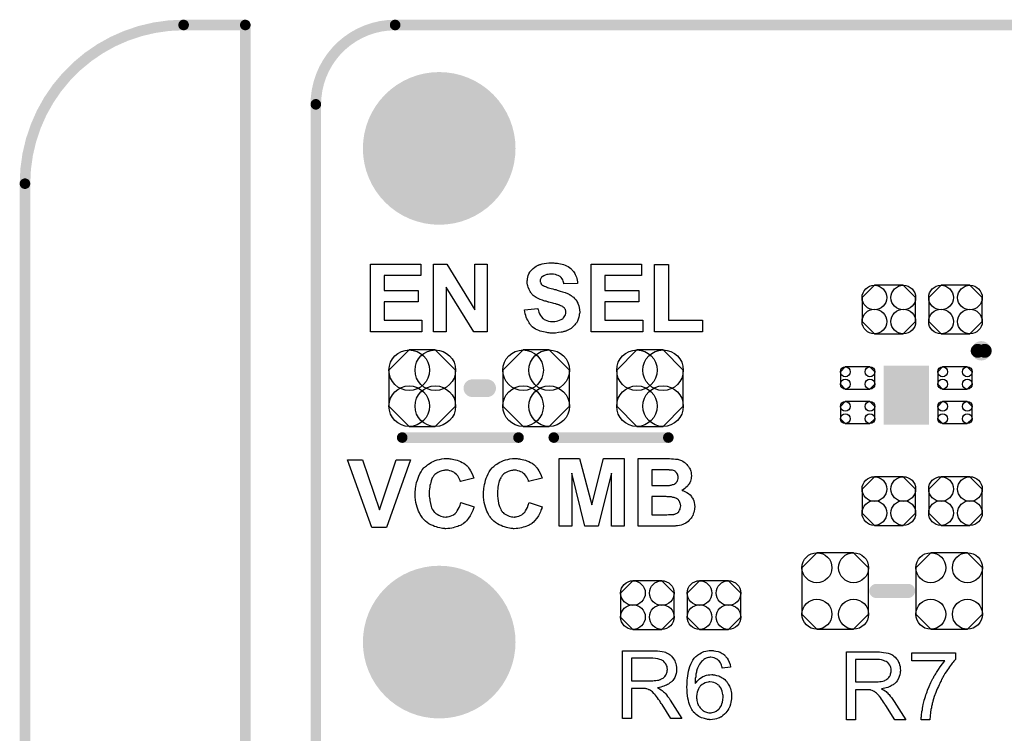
# Model space of a CAD drawing. Extents: x -0.07 to 0.95, y -0.15 to 1.54.
# Tile 9 of 10: x -0.05 to 0.51, y 1.14 to 1.54. Entities that reach past the tile are written whole.
import ezdxf

# ---------------------------------------------------------------- set-up
doc = ezdxf.new("R2010")
doc.units = 0
doc.layers.get('0').update_dxf_attribs({"linetype": 'CONTINUOUS'})
for name, color, linetype in [('gko', 6, 'CONTINUOUS'), ('gto', 2, 'CONTINUOUS'), ('gts', 1, 'CONTINUOUS')]:
    doc.layers.add(name, color=color, linetype=linetype)

# ---------------------------------------------------------------- blocks, each defined once
blk = doc.blocks.new('D34')
at = {"const_width": 0.003}
blk.add_lwpolyline([(-0.0015, 0, 1), (0.0015, 0, 1)], format="xyb", close=True, dxfattribs=at)
blk = doc.blocks.new('D24')
at = {"const_width": 0.005}
blk.add_lwpolyline([(-0.0025, 0, 1), (0.0025, 0, 1)], format="xyb", close=True, dxfattribs=at)
blk = doc.blocks.new('D84')
at = {"const_width": 0.00395}
blk.add_lwpolyline([(-0.001975, 0, 1), (0.001975, 0, 1)], format="xyb", close=True, dxfattribs=at)
blk = doc.blocks.new('D36')
at = {"const_width": 0.004}
blk.add_lwpolyline([(-0.002, 0, 1), (0.002, 0, 1)], format="xyb", close=True, dxfattribs=at)
blk = doc.blocks.new('D62')
at = {"const_width": 0.0433}
blk.add_lwpolyline([(-0.02165, 0, 1), (0.02165, 0, 1)], format="xyb", close=True, dxfattribs=at)
blk = doc.blocks.new('D88')
blk.add_lwpolyline([(-0.0189, 0.0132), (-0.0189, -0.0132), (-0.0104, -0.0217), (0.0104, -0.0217), (0.0189, -0.0132), (0.0189, 0.0132), (0.0104, 0.0217), (-0.0104, 0.0217)], close=True)
for centre in [(-0.0104, 0.0132), (0.0104, 0.0132), (-0.0104, -0.0132), (0.0104, -0.0132)]:
    blk.add_circle(centre, 0.0085)
blk = doc.blocks.new('D89')
blk.add_lwpolyline([(-0.0152, 0.0068), (-0.0152, -0.0068), (-0.0082, -0.0138), (0.0082, -0.0138), (0.0152, -0.0068), (0.0152, 0.0068), (0.0082, 0.0138), (-0.0082, 0.0138)], close=True)
for centre in [(-0.0082, 0.0068), (0.0082, 0.0068), (-0.0082, -0.0068), (0.0082, -0.0068)]:
    blk.add_circle(centre, 0.007)
blk = doc.blocks.new('D90')
blk.add_lwpolyline([(-0.0189, 0.0102), (-0.0189, -0.0102), (-0.0074, -0.0217), (0.0074, -0.0217), (0.0189, -0.0102), (0.0189, 0.0102), (0.0074, 0.0217), (-0.0074, 0.0217)], close=True)
for centre in [(-0.0074, 0.0102), (0.0074, 0.0102), (-0.0074, -0.0102), (0.0074, -0.0102)]:
    blk.add_circle(centre, 0.0115)
blk = doc.blocks.new('D91')
at = {"const_width": 0.0335}
blk.add_lwpolyline([(-0.0128, 0), (0.0128, 0)], dxfattribs=at)
blk = doc.blocks.new('D92')
blk.add_lwpolyline([(-0.007, -0.0063), (0.007, -0.0063), (0.0098, -0.0035), (0.0098, 0.0035), (0.007, 0.0063), (-0.007, 0.0063), (-0.0098, 0.0035), (-0.0098, -0.0035)], close=True)
for centre in [(-0.007, 0.0035), (0.007, 0.0035), (-0.007, -0.0035), (0.007, -0.0035)]:
    blk.add_circle(centre, 0.0028)

msp = doc.modelspace()

# ---------------------------------------------------------------- linework, layer by layer
at = {"layer": 'gko', "color": 6, "const_width": 0.006}
for points in [[(0.04, 1.54, 0.414214), (-0.05, 1.45)], [(0.16, 1.54, 0.414214), (0.115, 1.495)]]:
    msp.add_lwpolyline(points, format="xyb", dxfattribs=at)
for points in [[(0.04, 1.54), (0.04, 1.54)], [(0.04, 1.54), (0.04, 1.54)], [(0.04, 1.54), (0.075, 1.54)], [(0.075, 0.9764), (0.075, 1.54)], [(0.16, 1.54), (0.16, 1.54)], [(0.16, 1.54), (0.16, 1.54)], [(0.16, 1.54), (0.74, 1.54)], [(0.115, 1), (0.115, 1.495)], [(-0.05, -0.15), (-0.05, 1.45)]]:
    msp.add_lwpolyline(points, dxfattribs=at)
at = {"layer": 'gto', "color": 2}
for points in [[(0.1745, 1.3979), (0.1538, 1.3979), (0.1538, 1.3894), (0.173, 1.3894), (0.173, 1.3829), (0.1538, 1.3829), (0.1538, 1.3725), (0.1752, 1.3725), (0.1752, 1.366), (0.146, 1.366), (0.146, 1.4044), (0.1745, 1.4044), (0.1745, 1.3979)], [(0.2123, 1.366), (0.2046, 1.366), (0.189, 1.3913), (0.189, 1.366), (0.1818, 1.366), (0.1818, 1.4044), (0.1893, 1.4044), (0.2052, 1.3785), (0.2052, 1.4044), (0.2123, 1.4044), (0.2123, 1.366)], [(0.25, 1.4051), (0.2506, 1.405), (0.2513, 1.405), (0.2521, 1.4049), (0.2529, 1.4047), (0.2547, 1.4044), (0.2556, 1.4041), (0.2564, 1.4038), (0.2573, 1.4034), (0.2582, 1.403), (0.2589, 1.4025), (0.2597, 1.4019), (0.2597, 1.4019), (0.2598, 1.4017), (0.26, 1.4016), (0.2602, 1.4014), (0.2605, 1.401), (0.2608, 1.4006), (0.2612, 1.4002), (0.2616, 1.3997), (0.2619, 1.3991), (0.2622, 1.3985), (0.2625, 1.3977), (0.2628, 1.397), (0.2631, 1.3962), (0.2633, 1.3953), (0.2635, 1.3944), (0.2635, 1.3934), (0.2558, 1.3931), (0.2558, 1.3932), (0.2558, 1.3933), (0.2557, 1.3936), (0.2556, 1.3941), (0.2553, 1.3947), (0.2551, 1.3955), (0.2547, 1.3961), (0.2542, 1.3968), (0.2536, 1.3974), (0.2536, 1.3974), (0.2533, 1.3976), (0.2529, 1.3978), (0.2524, 1.398), (0.2517, 1.3982), (0.2509, 1.3985), (0.2499, 1.3986), (0.2487, 1.3987), (0.2482, 1.3987), (0.2476, 1.3986), (0.2468, 1.3985), (0.246, 1.3984), (0.2451, 1.3981), (0.2443, 1.3977), (0.2435, 1.3972), (0.2435, 1.3972), (0.2433, 1.3971), (0.2431, 1.3969), (0.2429, 1.3966), (0.2427, 1.3963), (0.2425, 1.3959), (0.2423, 1.3954), (0.2423, 1.3949), (0.2423, 1.3948), (0.2423, 1.3946), (0.2423, 1.3944), (0.2425, 1.3941), (0.2426, 1.3937), (0.2427, 1.3933), (0.243, 1.3929), (0.2434, 1.3925), (0.2435, 1.3925), (0.2437, 1.3923), (0.2439, 1.3922), (0.2442, 1.3921), (0.2445, 1.3919), (0.2448, 1.3918), (0.2453, 1.3916), (0.2458, 1.3914), (0.2464, 1.3911), (0.247, 1.3909), (0.2478, 1.3907), (0.2486, 1.3905), (0.2495, 1.3903), (0.2505, 1.39), (0.2506, 1.39), (0.2508, 1.3899), (0.2511, 1.3899), (0.2515, 1.3898), (0.2519, 1.3896), (0.2524, 1.3895), (0.2531, 1.3893), (0.2537, 1.3891), (0.255, 1.3887), (0.2564, 1.3883), (0.2577, 1.3878), (0.2583, 1.3875), (0.2588, 1.3872), (0.2589, 1.3872), (0.2589, 1.3871), (0.2593, 1.3869), (0.2598, 1.3866), (0.2604, 1.3861), (0.2611, 1.3856), (0.2618, 1.3849), (0.2625, 1.3841), (0.2631, 1.3833), (0.2632, 1.3831), (0.2633, 1.3828), (0.2636, 1.3823), (0.2639, 1.3816), (0.2642, 1.3807), (0.2644, 1.3797), (0.2646, 1.3785), (0.2647, 1.3772), (0.2647, 1.3771), (0.2647, 1.377), (0.2647, 1.3768), (0.2647, 1.3766), (0.2646, 1.3763), (0.2645, 1.3759), (0.2644, 1.3752), (0.2642, 1.3742), (0.2639, 1.3731), (0.2634, 1.3721), (0.2628, 1.3709), (0.2628, 1.3709), (0.2627, 1.3708), (0.2624, 1.3705), (0.262, 1.3699), (0.2614, 1.3693), (0.2607, 1.3686), (0.2598, 1.3679), (0.2588, 1.3673), (0.2576, 1.3667), (0.2575, 1.3667), (0.2574, 1.3666), (0.2572, 1.3666), (0.2569, 1.3664), (0.2566, 1.3663), (0.2562, 1.3662), (0.2558, 1.3661), (0.2553, 1.366), (0.2547, 1.3658), (0.2541, 1.3657), (0.2526, 1.3655), (0.251, 1.3653), (0.2492, 1.3653), (0.2485, 1.3653), (0.248, 1.3653), (0.2474, 1.3654), (0.2467, 1.3654), (0.246, 1.3656), (0.2451, 1.3657), (0.2433, 1.3661), (0.2423, 1.3664), (0.2415, 1.3667), (0.2405, 1.3671), (0.2396, 1.3675), (0.2388, 1.368), (0.238, 1.3686), (0.238, 1.3687), (0.2379, 1.3688), (0.2376, 1.3689), (0.2374, 1.3692), (0.2371, 1.3696), (0.2367, 1.3701), (0.2364, 1.3706), (0.236, 1.3711), (0.2356, 1.3718), (0.2352, 1.3725), (0.2348, 1.3733), (0.2344, 1.3742), (0.2341, 1.3752), (0.2338, 1.3762), (0.2336, 1.3773), (0.2334, 1.3785), (0.241, 1.3792), (0.241, 1.3792), (0.241, 1.379), (0.241, 1.3788), (0.2411, 1.3786), (0.2413, 1.3779), (0.2416, 1.3771), (0.2419, 1.3762), (0.2424, 1.3752), (0.243, 1.3744), (0.2437, 1.3736), (0.2438, 1.3735), (0.2441, 1.3733), (0.2445, 1.373), (0.2452, 1.3727), (0.246, 1.3724), (0.247, 1.3721), (0.2481, 1.3719), (0.2493, 1.3718), (0.25, 1.3718), (0.2506, 1.3719), (0.2515, 1.3721), (0.2523, 1.3722), (0.2533, 1.3725), (0.2542, 1.3729), (0.2549, 1.3734), (0.2551, 1.3734), (0.2553, 1.3737), (0.2556, 1.374), (0.2559, 1.3744), (0.2563, 1.375), (0.2566, 1.3757), (0.2568, 1.3763), (0.2569, 1.3771), (0.2569, 1.3772), (0.2569, 1.3773), (0.2568, 1.3776), (0.2568, 1.3779), (0.2567, 1.3783), (0.2566, 1.3787), (0.2563, 1.379), (0.2561, 1.3794), (0.256, 1.3795), (0.2559, 1.3796), (0.2557, 1.3798), (0.2554, 1.38), (0.2551, 1.3803), (0.2546, 1.3805), (0.254, 1.3808), (0.2533, 1.3811), (0.2532, 1.3811), (0.253, 1.3812), (0.2526, 1.3813), (0.2523, 1.3814), (0.252, 1.3815), (0.2516, 1.3816), (0.2512, 1.3818), (0.2507, 1.3819), (0.2501, 1.382), (0.2495, 1.3822), (0.2487, 1.3824), (0.248, 1.3826), (0.2471, 1.3828), (0.247, 1.3828), (0.2468, 1.3829), (0.2465, 1.383), (0.2461, 1.3831), (0.2456, 1.3833), (0.245, 1.3834), (0.2443, 1.3836), (0.2436, 1.3839), (0.2422, 1.3844), (0.2408, 1.3851), (0.2401, 1.3854), (0.2395, 1.3858), (0.2389, 1.3862), (0.2384, 1.3866), (0.2383, 1.3866), (0.2382, 1.3868), (0.238, 1.3869), (0.2378, 1.3871), (0.2375, 1.3875), (0.2372, 1.3879), (0.2369, 1.3883), (0.2366, 1.3888), (0.236, 1.3899), (0.2354, 1.3913), (0.2352, 1.392), (0.235, 1.3927), (0.2349, 1.3935), (0.2349, 1.3944), (0.2349, 1.3944), (0.2349, 1.3945), (0.2349, 1.3946), (0.2349, 1.3949), (0.235, 1.3954), (0.2351, 1.3961), (0.2352, 1.397), (0.2355, 1.3979), (0.2359, 1.3989), (0.2365, 1.3999), (0.2365, 1.3999), (0.2365, 1.4), (0.2368, 1.4003), (0.2371, 1.4007), (0.2377, 1.4013), (0.2384, 1.4019), (0.2392, 1.4026), (0.2401, 1.4032), (0.2412, 1.4037), (0.2413, 1.4037), (0.2414, 1.4038), (0.2416, 1.4039), (0.2418, 1.404), (0.2421, 1.4041), (0.2425, 1.4042), (0.2429, 1.4043), (0.2434, 1.4045), (0.2445, 1.4047), (0.2458, 1.4049), (0.2472, 1.4051), (0.2488, 1.4051), (0.2495, 1.4051), (0.25, 1.4051)], [(0.2997, 1.3979), (0.279, 1.3979), (0.279, 1.3894), (0.2983, 1.3894), (0.2983, 1.3829), (0.279, 1.3829), (0.279, 1.3725), (0.3005, 1.3725), (0.3005, 1.366), (0.2713, 1.366), (0.2713, 1.4044), (0.2997, 1.4044), (0.2997, 1.3979)], [(0.315, 1.3725), (0.3343, 1.3725), (0.3343, 1.366), (0.3072, 1.366), (0.3072, 1.4041), (0.315, 1.4041), (0.315, 1.3725)], [(0.1551, 1.255), (0.1468, 1.255), (0.133, 1.2934), (0.1414, 1.2934), (0.1511, 1.265), (0.1605, 1.2934), (0.1688, 1.2934), (0.1551, 1.255)], [(0.1904, 1.2941), (0.1911, 1.294), (0.1917, 1.2939), (0.1925, 1.2938), (0.1933, 1.2936), (0.1942, 1.2934), (0.1952, 1.2931), (0.1961, 1.2928), (0.1971, 1.2924), (0.198, 1.2919), (0.1989, 1.2914), (0.1999, 1.2907), (0.2007, 1.29), (0.2008, 1.29), (0.2008, 1.2899), (0.201, 1.2897), (0.2012, 1.2895), (0.2014, 1.2892), (0.2016, 1.2889), (0.2022, 1.2881), (0.2028, 1.2871), (0.2035, 1.2859), (0.2041, 1.2845), (0.2046, 1.2829), (0.197, 1.2811), (0.197, 1.2811), (0.1969, 1.2812), (0.1969, 1.2814), (0.1968, 1.2816), (0.1967, 1.2821), (0.1964, 1.2828), (0.196, 1.2835), (0.1955, 1.2843), (0.1948, 1.2851), (0.1941, 1.2857), (0.194, 1.2858), (0.1937, 1.286), (0.1933, 1.2863), (0.1927, 1.2866), (0.1919, 1.287), (0.191, 1.2872), (0.19, 1.2875), (0.1889, 1.2875), (0.1885, 1.2875), (0.1882, 1.2875), (0.1878, 1.2874), (0.1874, 1.2874), (0.1864, 1.2871), (0.1853, 1.2867), (0.1842, 1.2862), (0.1836, 1.2859), (0.183, 1.2855), (0.1825, 1.285), (0.182, 1.2844), (0.182, 1.2844), (0.1818, 1.2842), (0.1817, 1.2841), (0.1816, 1.2838), (0.1813, 1.2835), (0.1811, 1.2831), (0.1809, 1.2826), (0.1807, 1.282), (0.1804, 1.2814), (0.1802, 1.2806), (0.18, 1.2798), (0.1797, 1.2789), (0.1796, 1.2779), (0.1795, 1.2769), (0.1794, 1.2757), (0.1793, 1.2744), (0.1793, 1.2744), (0.1793, 1.2741), (0.1793, 1.2737), (0.1794, 1.2733), (0.1794, 1.2726), (0.1795, 1.2719), (0.1796, 1.2712), (0.1797, 1.2704), (0.18, 1.2687), (0.1805, 1.2669), (0.1807, 1.2661), (0.1811, 1.2653), (0.1815, 1.2646), (0.182, 1.264), (0.182, 1.2639), (0.1821, 1.2639), (0.1822, 1.2637), (0.1825, 1.2635), (0.183, 1.263), (0.1838, 1.2625), (0.1847, 1.2619), (0.1859, 1.2614), (0.1872, 1.261), (0.1879, 1.261), (0.1887, 1.2609), (0.189, 1.2609), (0.1892, 1.261), (0.1898, 1.261), (0.1906, 1.2612), (0.1913, 1.2614), (0.1922, 1.2618), (0.1931, 1.2622), (0.194, 1.2629), (0.1941, 1.263), (0.1944, 1.2633), (0.1948, 1.2637), (0.1952, 1.2644), (0.1958, 1.2653), (0.1963, 1.2663), (0.1968, 1.2676), (0.1972, 1.2691), (0.2048, 1.2668), (0.2048, 1.2667), (0.2047, 1.2665), (0.2046, 1.2662), (0.2044, 1.2657), (0.2042, 1.2652), (0.204, 1.2646), (0.2037, 1.2639), (0.2034, 1.2632), (0.2026, 1.2617), (0.2016, 1.2602), (0.2004, 1.2587), (0.1997, 1.258), (0.199, 1.2574), (0.1989, 1.2573), (0.1988, 1.2573), (0.1986, 1.2571), (0.1983, 1.2569), (0.1979, 1.2567), (0.1974, 1.2564), (0.1968, 1.2562), (0.1962, 1.2559), (0.1955, 1.2556), (0.1947, 1.2553), (0.1939, 1.2551), (0.193, 1.2548), (0.1921, 1.2546), (0.191, 1.2544), (0.1899, 1.2544), (0.1888, 1.2543), (0.1884, 1.2543), (0.1881, 1.2544), (0.1875, 1.2544), (0.1869, 1.2545), (0.1861, 1.2546), (0.1853, 1.2548), (0.1843, 1.255), (0.1834, 1.2553), (0.1824, 1.2556), (0.1813, 1.2561), (0.1803, 1.2566), (0.1792, 1.2571), (0.1782, 1.2578), (0.1772, 1.2586), (0.1762, 1.2596), (0.1762, 1.2596), (0.176, 1.2598), (0.1758, 1.2601), (0.1755, 1.2605), (0.1751, 1.261), (0.1747, 1.2617), (0.1742, 1.2624), (0.1738, 1.2633), (0.1733, 1.2643), (0.1729, 1.2653), (0.1725, 1.2665), (0.1721, 1.2678), (0.1718, 1.2692), (0.1716, 1.2707), (0.1714, 1.2722), (0.1714, 1.2739), (0.1714, 1.2739), (0.1714, 1.274), (0.1714, 1.2743), (0.1714, 1.2748), (0.1714, 1.2755), (0.1715, 1.2763), (0.1716, 1.2772), (0.1717, 1.2782), (0.172, 1.2794), (0.1722, 1.2805), (0.1726, 1.2818), (0.173, 1.283), (0.1735, 1.2842), (0.174, 1.2855), (0.1747, 1.2866), (0.1754, 1.2877), (0.1763, 1.2888), (0.1763, 1.2889), (0.1765, 1.289), (0.1768, 1.2893), (0.1772, 1.2896), (0.1777, 1.29), (0.1783, 1.2905), (0.179, 1.291), (0.1798, 1.2915), (0.1807, 1.292), (0.1816, 1.2925), (0.1827, 1.2929), (0.1838, 1.2933), (0.1851, 1.2936), (0.1864, 1.2939), (0.1878, 1.2941), (0.1893, 1.2941), (0.1899, 1.2941), (0.1904, 1.2941)], [(0.2292, 1.2941), (0.2298, 1.294), (0.2305, 1.2939), (0.2312, 1.2938), (0.2321, 1.2936), (0.233, 1.2934), (0.2339, 1.2931), (0.2348, 1.2928), (0.2358, 1.2924), (0.2368, 1.2919), (0.2377, 1.2914), (0.2386, 1.2907), (0.2394, 1.29), (0.2395, 1.29), (0.2396, 1.2899), (0.2397, 1.2897), (0.2399, 1.2895), (0.2401, 1.2892), (0.2403, 1.2889), (0.2409, 1.2881), (0.2416, 1.2871), (0.2422, 1.2859), (0.2428, 1.2845), (0.2434, 1.2829), (0.2357, 1.2811), (0.2357, 1.2811), (0.2357, 1.2812), (0.2357, 1.2814), (0.2356, 1.2816), (0.2354, 1.2821), (0.2351, 1.2828), (0.2347, 1.2835), (0.2342, 1.2843), (0.2336, 1.2851), (0.2328, 1.2857), (0.2327, 1.2858), (0.2325, 1.286), (0.232, 1.2863), (0.2314, 1.2866), (0.2306, 1.287), (0.2297, 1.2872), (0.2287, 1.2875), (0.2276, 1.2875), (0.2272, 1.2875), (0.2269, 1.2875), (0.2266, 1.2874), (0.2261, 1.2874), (0.2252, 1.2871), (0.2241, 1.2867), (0.2229, 1.2862), (0.2223, 1.2859), (0.2217, 1.2855), (0.2212, 1.285), (0.2207, 1.2844), (0.2207, 1.2844), (0.2206, 1.2842), (0.2205, 1.2841), (0.2203, 1.2838), (0.2201, 1.2835), (0.2199, 1.2831), (0.2196, 1.2826), (0.2194, 1.282), (0.2191, 1.2814), (0.2189, 1.2806), (0.2187, 1.2798), (0.2185, 1.2789), (0.2183, 1.2779), (0.2182, 1.2769), (0.2181, 1.2757), (0.2181, 1.2744), (0.2181, 1.2744), (0.2181, 1.2741), (0.2181, 1.2737), (0.2181, 1.2733), (0.2181, 1.2726), (0.2182, 1.2719), (0.2183, 1.2712), (0.2184, 1.2704), (0.2187, 1.2687), (0.2192, 1.2669), (0.2195, 1.2661), (0.2199, 1.2653), (0.2202, 1.2646), (0.2207, 1.264), (0.2207, 1.2639), (0.2208, 1.2639), (0.221, 1.2637), (0.2212, 1.2635), (0.2217, 1.263), (0.2225, 1.2625), (0.2235, 1.2619), (0.2246, 1.2614), (0.226, 1.261), (0.2267, 1.261), (0.2275, 1.2609), (0.2277, 1.2609), (0.228, 1.261), (0.2286, 1.261), (0.2293, 1.2612), (0.2301, 1.2614), (0.231, 1.2618), (0.2318, 1.2622), (0.2327, 1.2629), (0.2328, 1.263), (0.2331, 1.2633), (0.2335, 1.2637), (0.234, 1.2644), (0.2345, 1.2653), (0.235, 1.2663), (0.2355, 1.2676), (0.236, 1.2691), (0.2435, 1.2668), (0.2435, 1.2667), (0.2434, 1.2665), (0.2433, 1.2662), (0.2432, 1.2657), (0.2429, 1.2652), (0.2427, 1.2646), (0.2424, 1.2639), (0.2421, 1.2632), (0.2413, 1.2617), (0.2403, 1.2602), (0.2391, 1.2587), (0.2385, 1.258), (0.2377, 1.2574), (0.2377, 1.2573), (0.2376, 1.2573), (0.2373, 1.2571), (0.237, 1.2569), (0.2366, 1.2567), (0.2361, 1.2564), (0.2356, 1.2562), (0.235, 1.2559), (0.2342, 1.2556), (0.2335, 1.2553), (0.2326, 1.2551), (0.2317, 1.2548), (0.2308, 1.2546), (0.2297, 1.2544), (0.2287, 1.2544), (0.2275, 1.2543), (0.2272, 1.2543), (0.2268, 1.2544), (0.2262, 1.2544), (0.2256, 1.2545), (0.2249, 1.2546), (0.224, 1.2548), (0.2231, 1.255), (0.2221, 1.2553), (0.2211, 1.2556), (0.2201, 1.2561), (0.219, 1.2566), (0.218, 1.2571), (0.2169, 1.2578), (0.2159, 1.2586), (0.215, 1.2596), (0.2149, 1.2596), (0.2148, 1.2598), (0.2145, 1.2601), (0.2142, 1.2605), (0.2139, 1.261), (0.2134, 1.2617), (0.213, 1.2624), (0.2125, 1.2633), (0.2121, 1.2643), (0.2116, 1.2653), (0.2112, 1.2665), (0.2109, 1.2678), (0.2105, 1.2692), (0.2103, 1.2707), (0.2101, 1.2722), (0.2101, 1.2739), (0.2101, 1.2739), (0.2101, 1.274), (0.2101, 1.2743), (0.2101, 1.2748), (0.2101, 1.2755), (0.2103, 1.2763), (0.2104, 1.2772), (0.2105, 1.2782), (0.2107, 1.2794), (0.211, 1.2805), (0.2113, 1.2818), (0.2117, 1.283), (0.2122, 1.2842), (0.2128, 1.2855), (0.2134, 1.2866), (0.2141, 1.2877), (0.215, 1.2888), (0.2151, 1.2889), (0.2153, 1.289), (0.2155, 1.2893), (0.2159, 1.2896), (0.2164, 1.29), (0.217, 1.2905), (0.2177, 1.291), (0.2185, 1.2915), (0.2194, 1.292), (0.2204, 1.2925), (0.2215, 1.2929), (0.2226, 1.2933), (0.2239, 1.2936), (0.2251, 1.2939), (0.2266, 1.2941), (0.228, 1.2941), (0.2287, 1.2941), (0.2292, 1.2941)], [(0.29, 1.2557), (0.2828, 1.2557), (0.2827, 1.2859), (0.2752, 1.2557), (0.2677, 1.2557), (0.2602, 1.2859), (0.2602, 1.2557), (0.253, 1.2557), (0.253, 1.2941), (0.2646, 1.2941), (0.2715, 1.2679), (0.2783, 1.2941), (0.29, 1.2941), (0.29, 1.2557)], [(0.3157, 1.2941), (0.3168, 1.294), (0.3179, 1.294), (0.319, 1.2938), (0.3199, 1.2937), (0.32, 1.2937), (0.3203, 1.2937), (0.3207, 1.2936), (0.3213, 1.2934), (0.3219, 1.2932), (0.3225, 1.2929), (0.3233, 1.2926), (0.3239, 1.2921), (0.324, 1.2921), (0.3242, 1.2919), (0.3245, 1.2916), (0.325, 1.2913), (0.3254, 1.2908), (0.3259, 1.2902), (0.3264, 1.2896), (0.3269, 1.2889), (0.3269, 1.2888), (0.327, 1.2886), (0.3273, 1.2881), (0.3275, 1.2876), (0.3277, 1.2869), (0.3279, 1.2862), (0.328, 1.2853), (0.3281, 1.2844), (0.3281, 1.2844), (0.3281, 1.2843), (0.3281, 1.284), (0.328, 1.2835), (0.3279, 1.2828), (0.3277, 1.282), (0.3275, 1.2812), (0.3271, 1.2804), (0.3266, 1.2795), (0.3265, 1.2794), (0.3263, 1.2791), (0.326, 1.2787), (0.3256, 1.2782), (0.325, 1.2777), (0.3244, 1.2771), (0.3236, 1.2766), (0.3227, 1.2761), (0.3228, 1.2761), (0.3229, 1.276), (0.323, 1.276), (0.3233, 1.2759), (0.3239, 1.2756), (0.3247, 1.2753), (0.3255, 1.2748), (0.3265, 1.2742), (0.3273, 1.2735), (0.3281, 1.2726), (0.3281, 1.2725), (0.3284, 1.2721), (0.3287, 1.2716), (0.329, 1.271), (0.3294, 1.2701), (0.3297, 1.2692), (0.3299, 1.268), (0.33, 1.2668), (0.33, 1.2668), (0.33, 1.2667), (0.33, 1.2664), (0.3299, 1.2659), (0.3298, 1.2652), (0.3297, 1.2644), (0.3295, 1.2635), (0.3291, 1.2627), (0.3288, 1.2617), (0.3287, 1.2616), (0.3285, 1.2613), (0.3283, 1.2609), (0.3279, 1.2603), (0.3274, 1.2597), (0.3268, 1.2591), (0.3262, 1.2584), (0.3254, 1.2578), (0.3253, 1.2577), (0.325, 1.2576), (0.3246, 1.2573), (0.324, 1.257), (0.3232, 1.2567), (0.3223, 1.2564), (0.3213, 1.2561), (0.3202, 1.2559), (0.32, 1.2559), (0.3198, 1.2559), (0.3192, 1.2559), (0.3188, 1.2558), (0.3178, 1.2558), (0.3171, 1.2558), (0.3154, 1.2558), (0.3145, 1.2557), (0.2978, 1.2557), (0.2978, 1.2941), (0.3147, 1.2941), (0.3157, 1.2941)], [(0.3133, 1.2877), (0.3056, 1.2877), (0.3056, 1.2789), (0.3131, 1.2789), (0.314, 1.2789), (0.3157, 1.2789), (0.316, 1.279), (0.3164, 1.279), (0.3166, 1.279), (0.3169, 1.2791), (0.3174, 1.2793), (0.3179, 1.2794), (0.3184, 1.2796), (0.3189, 1.2799), (0.3194, 1.2803), (0.3194, 1.2804), (0.3195, 1.2805), (0.3198, 1.2808), (0.32, 1.2811), (0.3202, 1.2816), (0.3204, 1.2821), (0.3205, 1.2827), (0.3205, 1.2834), (0.3205, 1.2834), (0.3205, 1.2836), (0.3205, 1.284), (0.3204, 1.2844), (0.3203, 1.2849), (0.3201, 1.2853), (0.3199, 1.2858), (0.3195, 1.2862), (0.3195, 1.2863), (0.3194, 1.2864), (0.3191, 1.2866), (0.3188, 1.2869), (0.3184, 1.2871), (0.3179, 1.2873), (0.3173, 1.2875), (0.3166, 1.2876), (0.3165, 1.2876), (0.3163, 1.2876), (0.3157, 1.2876), (0.3154, 1.2877), (0.3139, 1.2877), (0.3133, 1.2877)], [(0.3137, 1.2725), (0.3056, 1.2725), (0.3056, 1.2622), (0.3142, 1.2622), (0.315, 1.2623), (0.3159, 1.2623), (0.3168, 1.2623), (0.3175, 1.2624), (0.3178, 1.2624), (0.318, 1.2624), (0.3181, 1.2624), (0.3183, 1.2625), (0.3187, 1.2626), (0.319, 1.2627), (0.3195, 1.2629), (0.32, 1.2632), (0.3204, 1.2635), (0.3209, 1.2639), (0.3209, 1.264), (0.321, 1.2642), (0.3212, 1.2644), (0.3214, 1.2648), (0.3217, 1.2653), (0.3218, 1.2658), (0.3219, 1.2665), (0.322, 1.2672), (0.322, 1.2673), (0.322, 1.2675), (0.3219, 1.2678), (0.3219, 1.2682), (0.3218, 1.2687), (0.3216, 1.2692), (0.3214, 1.2697), (0.3211, 1.2702), (0.321, 1.2702), (0.3209, 1.2704), (0.3208, 1.2706), (0.3205, 1.2708), (0.3202, 1.2711), (0.3197, 1.2714), (0.3192, 1.2717), (0.3187, 1.2719), (0.3186, 1.2719), (0.3183, 1.272), (0.3179, 1.2721), (0.3176, 1.2721), (0.3172, 1.2722), (0.3168, 1.2723), (0.3163, 1.2723), (0.3158, 1.2724), (0.3151, 1.2724), (0.3144, 1.2724), (0.3137, 1.2725)], [(0.3073, 1.185), (0.3078, 1.185), (0.3089, 1.185), (0.3101, 1.1848), (0.3115, 1.1846), (0.3127, 1.1844), (0.3133, 1.1842), (0.3138, 1.184), (0.3139, 1.184), (0.3139, 1.184), (0.3143, 1.1838), (0.3148, 1.1836), (0.3154, 1.1832), (0.316, 1.1827), (0.3167, 1.182), (0.3174, 1.1812), (0.3181, 1.1804), (0.3181, 1.1803), (0.3181, 1.1802), (0.3184, 1.1799), (0.3186, 1.1794), (0.3189, 1.1786), (0.3192, 1.1778), (0.3195, 1.1768), (0.3196, 1.1757), (0.3197, 1.1746), (0.3197, 1.1745), (0.3197, 1.1744), (0.3197, 1.1742), (0.3196, 1.1739), (0.3196, 1.1735), (0.3196, 1.1731), (0.3194, 1.1722), (0.319, 1.1711), (0.3186, 1.1699), (0.3179, 1.1688), (0.3175, 1.1682), (0.317, 1.1676), (0.317, 1.1676), (0.3169, 1.1675), (0.3167, 1.1674), (0.3165, 1.1672), (0.3162, 1.167), (0.3159, 1.1668), (0.3155, 1.1665), (0.315, 1.1661), (0.3145, 1.1659), (0.3139, 1.1656), (0.3132, 1.1653), (0.3125, 1.165), (0.3116, 1.1648), (0.3108, 1.1645), (0.3099, 1.1643), (0.3089, 1.1641), (0.309, 1.1641), (0.3092, 1.164), (0.3095, 1.1638), (0.31, 1.1635), (0.311, 1.1629), (0.3115, 1.1625), (0.3119, 1.1622), (0.312, 1.1621), (0.3123, 1.1618), (0.3128, 1.1614), (0.3133, 1.1608), (0.3139, 1.16), (0.3146, 1.1592), (0.3154, 1.1582), (0.3161, 1.1571), (0.3227, 1.1467), (0.3164, 1.1467), (0.3114, 1.1547), (0.3114, 1.1547), (0.3113, 1.1548), (0.3111, 1.155), (0.311, 1.1552), (0.3106, 1.1558), (0.3101, 1.1566), (0.3095, 1.1574), (0.3089, 1.1583), (0.3083, 1.1592), (0.3077, 1.1599), (0.3076, 1.16), (0.3075, 1.1602), (0.3072, 1.1605), (0.3068, 1.1609), (0.306, 1.1618), (0.3055, 1.1622), (0.3051, 1.1625), (0.305, 1.1625), (0.3049, 1.1626), (0.3047, 1.1627), (0.3044, 1.1629), (0.304, 1.163), (0.3037, 1.1632), (0.3028, 1.1635), (0.3027, 1.1635), (0.3026, 1.1635), (0.3024, 1.1635), (0.3021, 1.1636), (0.3017, 1.1636), (0.3013, 1.1636), (0.3007, 1.1637), (0.2941, 1.1637), (0.2941, 1.1467), (0.289, 1.1467), (0.289, 1.1851), (0.3068, 1.1851), (0.3073, 1.185)], [(0.3401, 1.1852), (0.3405, 1.1852), (0.3409, 1.1851), (0.342, 1.1849), (0.3432, 1.1846), (0.3444, 1.1842), (0.3456, 1.1835), (0.3462, 1.1831), (0.3468, 1.1827), (0.3468, 1.1826), (0.3469, 1.1826), (0.3471, 1.1824), (0.3472, 1.1822), (0.3475, 1.182), (0.3477, 1.1816), (0.3483, 1.1809), (0.3489, 1.1799), (0.3495, 1.1786), (0.35, 1.1772), (0.3503, 1.1757), (0.3456, 1.1753), (0.3456, 1.1754), (0.3456, 1.1754), (0.3455, 1.1757), (0.3453, 1.1762), (0.3451, 1.1769), (0.3449, 1.1775), (0.3446, 1.1782), (0.3442, 1.1788), (0.3438, 1.1793), (0.3437, 1.1794), (0.3434, 1.1796), (0.3431, 1.18), (0.3425, 1.1804), (0.3418, 1.1807), (0.341, 1.181), (0.3401, 1.1812), (0.3391, 1.1814), (0.3387, 1.1814), (0.3382, 1.1813), (0.3377, 1.1812), (0.3371, 1.181), (0.3364, 1.1808), (0.3357, 1.1805), (0.3351, 1.1801), (0.335, 1.18), (0.3347, 1.1798), (0.3343, 1.1794), (0.3338, 1.1789), (0.3332, 1.1782), (0.3326, 1.1774), (0.3321, 1.1764), (0.3315, 1.1753), (0.3315, 1.1752), (0.3315, 1.1751), (0.3314, 1.175), (0.3313, 1.1747), (0.3312, 1.1744), (0.3311, 1.174), (0.331, 1.1736), (0.3309, 1.173), (0.3307, 1.1724), (0.3306, 1.1718), (0.3305, 1.171), (0.3305, 1.1703), (0.3303, 1.1694), (0.3303, 1.1685), (0.3302, 1.1675), (0.3302, 1.1665), (0.3303, 1.1665), (0.3305, 1.1669), (0.3309, 1.1673), (0.3314, 1.1679), (0.332, 1.1685), (0.3327, 1.1691), (0.3335, 1.1698), (0.3343, 1.1703), (0.3344, 1.1703), (0.3345, 1.1704), (0.3348, 1.1705), (0.3353, 1.1707), (0.336, 1.171), (0.3367, 1.1712), (0.3376, 1.1714), (0.3386, 1.1715), (0.3396, 1.1716), (0.34, 1.1716), (0.3403, 1.1715), (0.3408, 1.1715), (0.3412, 1.1714), (0.3418, 1.1713), (0.3423, 1.1711), (0.3436, 1.1708), (0.3443, 1.1705), (0.3449, 1.1701), (0.3456, 1.1697), (0.3463, 1.1693), (0.347, 1.1687), (0.3476, 1.1681), (0.3477, 1.168), (0.3478, 1.1679), (0.3479, 1.1678), (0.3481, 1.1675), (0.3484, 1.1671), (0.3487, 1.1667), (0.3489, 1.1662), (0.3493, 1.1656), (0.3496, 1.165), (0.3499, 1.1644), (0.3502, 1.1636), (0.3504, 1.1628), (0.3506, 1.162), (0.3508, 1.161), (0.3509, 1.1601), (0.3509, 1.1591), (0.3509, 1.159), (0.3509, 1.1589), (0.3509, 1.1588), (0.3509, 1.1585), (0.3509, 1.1582), (0.3509, 1.1578), (0.3507, 1.1569), (0.3505, 1.1559), (0.3503, 1.1548), (0.3499, 1.1535), (0.3493, 1.1524), (0.3493, 1.1523), (0.3493, 1.1523), (0.3492, 1.1521), (0.3491, 1.1519), (0.3487, 1.1513), (0.3482, 1.1506), (0.3476, 1.1498), (0.3469, 1.1491), (0.346, 1.1483), (0.3451, 1.1476), (0.345, 1.1476), (0.3449, 1.1476), (0.3448, 1.1474), (0.3446, 1.1474), (0.344, 1.1471), (0.3433, 1.1468), (0.3423, 1.1465), (0.3413, 1.1463), (0.3401, 1.1461), (0.3388, 1.146), (0.3386, 1.146), (0.3383, 1.1461), (0.3378, 1.1461), (0.3373, 1.1461), (0.3368, 1.1462), (0.3361, 1.1464), (0.3355, 1.1466), (0.3347, 1.1468), (0.3339, 1.1471), (0.3331, 1.1474), (0.3323, 1.1478), (0.3315, 1.1483), (0.3307, 1.1489), (0.33, 1.1496), (0.3292, 1.1503), (0.3292, 1.1504), (0.3291, 1.1506), (0.3289, 1.1508), (0.3287, 1.1512), (0.3283, 1.1517), (0.3281, 1.1522), (0.3277, 1.1529), (0.3274, 1.1537), (0.327, 1.1547), (0.3267, 1.1557), (0.3264, 1.1569), (0.3261, 1.1582), (0.3259, 1.1596), (0.3257, 1.1612), (0.3256, 1.1628), (0.3255, 1.1646), (0.3255, 1.1646), (0.3255, 1.1647), (0.3255, 1.1649), (0.3255, 1.1651), (0.3256, 1.1656), (0.3256, 1.1664), (0.3256, 1.1673), (0.3257, 1.1684), (0.3259, 1.1695), (0.326, 1.1708), (0.3262, 1.1721), (0.3265, 1.1735), (0.3269, 1.1748), (0.3272, 1.1761), (0.3277, 1.1774), (0.3283, 1.1786), (0.3289, 1.1798), (0.3296, 1.1808), (0.3297, 1.1809), (0.3298, 1.181), (0.33, 1.1812), (0.3303, 1.1815), (0.3306, 1.1819), (0.3311, 1.1822), (0.3316, 1.1826), (0.3322, 1.183), (0.3328, 1.1834), (0.3336, 1.1839), (0.3344, 1.1842), (0.3352, 1.1846), (0.3362, 1.1848), (0.3372, 1.1851), (0.3382, 1.1852), (0.3393, 1.1852), (0.3398, 1.1852), (0.3401, 1.1852)], [(0.4343, 1.1844), (0.4348, 1.1844), (0.4359, 1.1843), (0.4371, 1.1841), (0.4385, 1.184), (0.4397, 1.1837), (0.4403, 1.1835), (0.4408, 1.1834), (0.4409, 1.1834), (0.4409, 1.1833), (0.4413, 1.1831), (0.4418, 1.1829), (0.4424, 1.1825), (0.443, 1.182), (0.4437, 1.1814), (0.4444, 1.1806), (0.4451, 1.1797), (0.4451, 1.1796), (0.4451, 1.1796), (0.4454, 1.1792), (0.4456, 1.1787), (0.4459, 1.178), (0.4462, 1.1771), (0.4465, 1.1761), (0.4466, 1.1751), (0.4467, 1.1739), (0.4467, 1.1739), (0.4467, 1.1738), (0.4467, 1.1735), (0.4466, 1.1733), (0.4466, 1.1729), (0.4466, 1.1725), (0.4464, 1.1715), (0.446, 1.1704), (0.4456, 1.1693), (0.4449, 1.1681), (0.4445, 1.1675), (0.444, 1.167), (0.444, 1.1669), (0.4439, 1.1669), (0.4437, 1.1667), (0.4435, 1.1665), (0.4433, 1.1663), (0.4429, 1.1661), (0.4425, 1.1658), (0.442, 1.1655), (0.4415, 1.1652), (0.4409, 1.1649), (0.4402, 1.1646), (0.4395, 1.1643), (0.4386, 1.1641), (0.4378, 1.1638), (0.4369, 1.1636), (0.4359, 1.1635), (0.436, 1.1634), (0.4362, 1.1633), (0.4365, 1.1631), (0.437, 1.1629), (0.438, 1.1623), (0.4385, 1.1619), (0.4389, 1.1615), (0.439, 1.1614), (0.4393, 1.1612), (0.4398, 1.1607), (0.4403, 1.1602), (0.4409, 1.1594), (0.4416, 1.1585), (0.4424, 1.1575), (0.4431, 1.1564), (0.4497, 1.146), (0.4434, 1.146), (0.4384, 1.154), (0.4384, 1.154), (0.4383, 1.1542), (0.4381, 1.1543), (0.438, 1.1545), (0.4376, 1.1552), (0.4371, 1.1559), (0.4365, 1.1568), (0.4359, 1.1577), (0.4353, 1.1585), (0.4347, 1.1593), (0.4346, 1.1593), (0.4345, 1.1595), (0.4342, 1.1599), (0.4338, 1.1603), (0.433, 1.1611), (0.4325, 1.1615), (0.4321, 1.1618), (0.432, 1.1619), (0.4319, 1.1619), (0.4317, 1.162), (0.4314, 1.1622), (0.431, 1.1624), (0.4307, 1.1625), (0.4298, 1.1628), (0.4297, 1.1628), (0.4296, 1.1629), (0.4294, 1.1629), (0.4291, 1.1629), (0.4287, 1.163), (0.4283, 1.163), (0.4277, 1.163), (0.4211, 1.163), (0.4211, 1.146), (0.416, 1.146), (0.416, 1.1844), (0.4338, 1.1844), (0.4343, 1.1844)], [(0.3062, 1.1808), (0.2941, 1.1808), (0.2941, 1.1681), (0.3055, 1.1681), (0.3062, 1.1681), (0.307, 1.1682), (0.3079, 1.1683), (0.3088, 1.1684), (0.3096, 1.1685), (0.3104, 1.1688), (0.3105, 1.1688), (0.3108, 1.1689), (0.3111, 1.1691), (0.3115, 1.1693), (0.312, 1.1696), (0.3125, 1.17), (0.313, 1.1705), (0.3134, 1.1711), (0.3135, 1.1711), (0.3136, 1.1714), (0.3138, 1.1717), (0.314, 1.1721), (0.3141, 1.1726), (0.3143, 1.1732), (0.3144, 1.1739), (0.3145, 1.1745), (0.3145, 1.1746), (0.3145, 1.1746), (0.3144, 1.175), (0.3144, 1.1755), (0.3143, 1.1761), (0.314, 1.1768), (0.3136, 1.1776), (0.3131, 1.1783), (0.3125, 1.179), (0.3124, 1.1791), (0.3121, 1.1793), (0.3116, 1.1796), (0.3109, 1.1799), (0.3101, 1.1802), (0.309, 1.1805), (0.3077, 1.1807), (0.3062, 1.1808)], [(0.4332, 1.1801), (0.4211, 1.1801), (0.4211, 1.1674), (0.4325, 1.1674), (0.4332, 1.1675), (0.434, 1.1675), (0.4349, 1.1676), (0.4358, 1.1677), (0.4366, 1.1679), (0.4374, 1.1681), (0.4375, 1.1681), (0.4378, 1.1683), (0.4381, 1.1684), (0.4385, 1.1686), (0.439, 1.169), (0.4395, 1.1694), (0.44, 1.1699), (0.4404, 1.1704), (0.4405, 1.1705), (0.4406, 1.1707), (0.4408, 1.171), (0.441, 1.1715), (0.4411, 1.172), (0.4413, 1.1725), (0.4414, 1.1732), (0.4415, 1.1739), (0.4415, 1.1739), (0.4415, 1.174), (0.4414, 1.1743), (0.4414, 1.1748), (0.4413, 1.1755), (0.441, 1.1761), (0.4406, 1.1769), (0.4401, 1.1776), (0.4395, 1.1784), (0.4394, 1.1784), (0.4391, 1.1786), (0.4386, 1.1789), (0.4379, 1.1792), (0.4371, 1.1796), (0.436, 1.1799), (0.4347, 1.1801), (0.4332, 1.1801)], [(0.4779, 1.1802), (0.4779, 1.1801), (0.4778, 1.18), (0.4775, 1.1798), (0.4773, 1.1795), (0.477, 1.1791), (0.4766, 1.1786), (0.4761, 1.1781), (0.4756, 1.1774), (0.4751, 1.1767), (0.4745, 1.176), (0.4739, 1.1751), (0.4733, 1.1742), (0.4726, 1.1732), (0.4719, 1.1721), (0.4713, 1.171), (0.4706, 1.1698), (0.4706, 1.1698), (0.4704, 1.1695), (0.4703, 1.1692), (0.47, 1.1687), (0.4697, 1.1681), (0.4694, 1.1674), (0.469, 1.1666), (0.4686, 1.1658), (0.4682, 1.1648), (0.4677, 1.1638), (0.4672, 1.1626), (0.4668, 1.1615), (0.4659, 1.1591), (0.4651, 1.1565), (0.4651, 1.1565), (0.465, 1.1563), (0.465, 1.156), (0.4648, 1.1557), (0.4647, 1.1553), (0.4646, 1.1547), (0.4645, 1.1541), (0.4643, 1.1534), (0.4642, 1.1527), (0.464, 1.1518), (0.4637, 1.1501), (0.4635, 1.1481), (0.4633, 1.146), (0.4585, 1.146), (0.4585, 1.1461), (0.4585, 1.1462), (0.4585, 1.1464), (0.4585, 1.1468), (0.4585, 1.1472), (0.4586, 1.1478), (0.4586, 1.1484), (0.4587, 1.1491), (0.4588, 1.1498), (0.4589, 1.1506), (0.4591, 1.1516), (0.4592, 1.1525), (0.4594, 1.1535), (0.4596, 1.1546), (0.4602, 1.1569), (0.4602, 1.1569), (0.4602, 1.1572), (0.4603, 1.1575), (0.4605, 1.158), (0.4607, 1.1585), (0.4609, 1.1592), (0.4611, 1.16), (0.4615, 1.1608), (0.4618, 1.1618), (0.4621, 1.1627), (0.463, 1.1648), (0.464, 1.167), (0.4651, 1.1693), (0.4651, 1.1693), (0.4652, 1.1695), (0.4654, 1.1698), (0.4656, 1.1703), (0.4659, 1.1708), (0.4663, 1.1714), (0.4667, 1.172), (0.4671, 1.1728), (0.4682, 1.1744), (0.4693, 1.176), (0.4706, 1.1777), (0.4719, 1.1794), (0.4531, 1.1794), (0.4531, 1.1839), (0.4779, 1.1839), (0.4779, 1.1802)], [(0.3386, 1.1674), (0.3383, 1.1674), (0.3381, 1.1674), (0.3375, 1.1673), (0.3367, 1.1671), (0.3359, 1.1669), (0.335, 1.1664), (0.3341, 1.1659), (0.3332, 1.1651), (0.3331, 1.165), (0.3328, 1.1647), (0.3325, 1.1642), (0.3321, 1.1635), (0.3317, 1.1626), (0.3313, 1.1616), (0.3311, 1.1604), (0.331, 1.1591), (0.331, 1.159), (0.331, 1.1587), (0.331, 1.1582), (0.3311, 1.1576), (0.3312, 1.1569), (0.3314, 1.1561), (0.3316, 1.1553), (0.332, 1.1544), (0.332, 1.1543), (0.3322, 1.154), (0.3324, 1.1537), (0.3327, 1.1532), (0.3331, 1.1527), (0.3336, 1.1521), (0.3342, 1.1516), (0.3348, 1.1511), (0.335, 1.151), (0.3352, 1.1509), (0.3356, 1.1507), (0.3361, 1.1505), (0.3366, 1.1503), (0.3373, 1.1501), (0.338, 1.1499), (0.3388, 1.1499), (0.3391, 1.1499), (0.3393, 1.1499), (0.3398, 1.15), (0.3406, 1.1502), (0.3413, 1.1505), (0.3422, 1.1509), (0.3431, 1.1515), (0.3436, 1.1518), (0.3439, 1.1523), (0.3439, 1.1523), (0.3441, 1.1524), (0.3443, 1.1527), (0.3446, 1.1533), (0.3451, 1.154), (0.3454, 1.1549), (0.3458, 1.156), (0.346, 1.1573), (0.3461, 1.1588), (0.3461, 1.1589), (0.3461, 1.159), (0.3461, 1.1592), (0.3461, 1.1595), (0.3461, 1.1598), (0.346, 1.1602), (0.3458, 1.1611), (0.3456, 1.1621), (0.3452, 1.1631), (0.3447, 1.1641), (0.3439, 1.1651), (0.3438, 1.1652), (0.3436, 1.1655), (0.3431, 1.1658), (0.3425, 1.1663), (0.3417, 1.1667), (0.3408, 1.167), (0.3398, 1.1673), (0.3386, 1.1674)]]:
    msp.add_lwpolyline(points, dxfattribs=at)
at = {"layer": 'gto', "color": 2, "const_width": 0.007}
for points in [[(0.4945, 1.3552, 1), (0.4905, 1.3552)], [(0.4905, 1.3552, 1), (0.4945, 1.3552)]]:
    msp.add_lwpolyline(points, format="xyb", dxfattribs=at)
at = {"layer": 'gto', "color": 2}
for points, const_width in [([(0.4905, 1.3552), (0.4905, 1.3552)], 0.007), ([(0.4945, 1.3552), (0.4945, 1.3552)], 0.007), ([(0.4945, 1.3552), (0.4945, 1.3552)], 0.007), ([(0.2038, 1.334), (0.2122, 1.334)], 0.01), ([(0.164, 1.306), (0.23, 1.306)], 0.006), ([(0.25, 1.306), (0.315, 1.306)], 0.006), ([(0.433, 1.219), (0.451, 1.219)], 0.008)]:
    msp.add_lwpolyline(points, dxfattribs=dict(at, const_width=const_width))

# ---------------------------------------------------------------- block references
at = {"layer": 'gko'}
for p in [(0.04, 1.54), (0.04, 1.54), (0.04, 1.54), (0.04, 1.54), (0.075, 1.54), (0.075, 1.54), (0.16, 1.54), (0.16, 1.54), (0.16, 1.54), (0.16, 1.54), (0.115, 1.495), (0.115, 1.495), (-0.05, 1.45), (-0.05, 1.45)]:
    msp.add_blockref('D34', p, dxfattribs=at)
at = {"layer": 'gto'}
for name, p in [('D84', (0.4905, 1.3552)), ('D84', (0.4905, 1.3552)), ('D84', (0.4945, 1.3552)), ('D84', (0.4945, 1.3552)), ('D84', (0.4945, 1.3552)), ('D84', (0.4945, 1.3552)), ('D24', (0.2038, 1.334)), ('D24', (0.2122, 1.334)), ('D34', (0.164, 1.306)), ('D34', (0.23, 1.306)), ('D34', (0.25, 1.306)), ('D34', (0.315, 1.306)), ('D36', (0.433, 1.219)), ('D36', (0.451, 1.219))]:
    msp.add_blockref(name, p, dxfattribs=at)
at = {"layer": 'gts'}
for name, p in [('D62', (0.185, 1.47)), ('D89', (0.4401, 1.3786)), ('D89', (0.4779, 1.3786)), ('D90', (0.1754, 1.334)), ('D90', (0.24, 1.334)), ('D90', (0.3046, 1.334)), ('D91', (0.45, 1.33)), ('D92', (0.4224, 1.3398)), ('D92', (0.4776, 1.3398)), ('D92', (0.4224, 1.3202)), ('D92', (0.4776, 1.3202)), ('D89', (0.4401, 1.27)), ('D89', (0.4779, 1.27)), ('D88', (0.4097, 1.219)), ('D88', (0.4743, 1.219)), ('D62', (0.185, 1.19)), ('D89', (0.3031, 1.211)), ('D89', (0.3409, 1.211))]:
    msp.add_blockref(name, p, dxfattribs=at)

doc.saveas('drawing.dxf')
